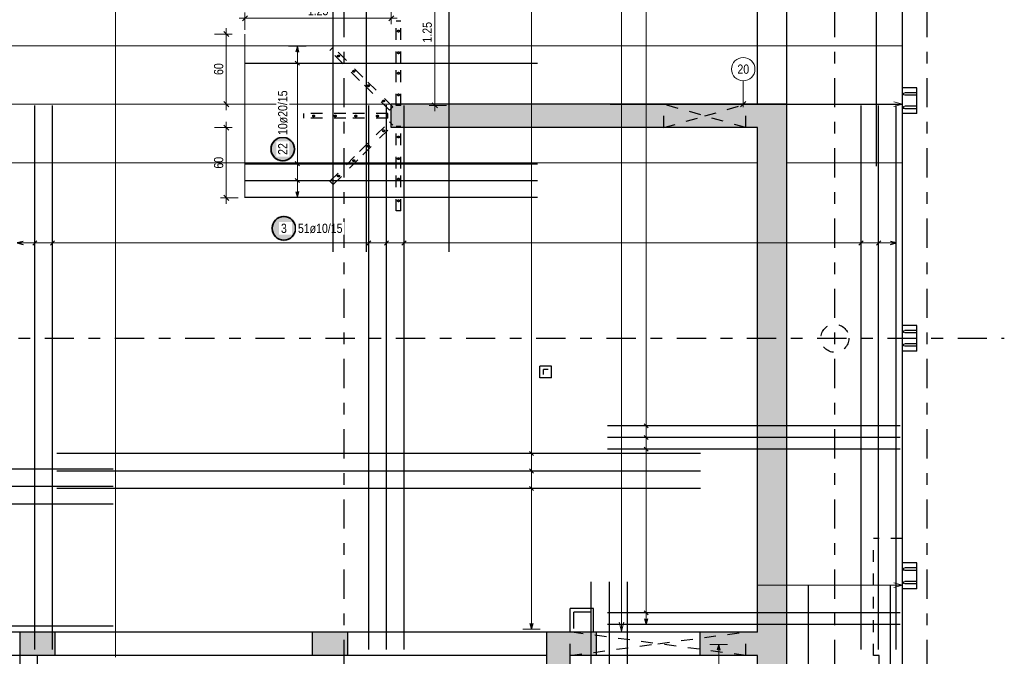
# Model space of a CAD drawing. Header units: millimetres. Extents: x -2.9 to 37.2, y -2.8 to 21.
# Tile 7 of 15: x 9.6 to 18, y 7.2 to 12.6. Entities that reach past the tile are written whole.
import ezdxf

# ---------------------------------------------------------------- set-up
doc = ezdxf.new("R2010")
doc.units = ezdxf.units.MM
doc.linetypes.add('DASHDOTX2', pattern=[2, 1, -0.5, 0, -0.5])
doc.linetypes.add('HIDDEN', pattern=[0.375, 0.25, -0.125])
for name, color, linetype, lineweight in [('Achsen', 7, 'Continuous', 20), ('Mattenbewehrung', 7, 'Continuous', 20), ('Schraffuren', 7, 'Continuous', 20)]:
    doc.layers.add(name, color=color, linetype=linetype, lineweight=lineweight)
doc.styles.add('Arial Narrow', font='ARIALN.TTF')
doc.dimstyles.new('Arch_Strakon_dimstyle', dxfattribs={"dimtxt": 7.875, "dimasz": 1, "dimexe": 1.25, "dimexo": 0.0625, "dimgap": 1, "dimtad": 0, "dimzin": 12, "dimdsep": 46, "dimtxsty": 'Arial Narrow', "dimblk": 'Arrowhead_Tick', "dimsah": 1, "dimcen": 0, "dimse1": 1, "dimse2": 1, "dimclrd": 6, "dimclrt": 2, "dimazin": 0, "dimtfac": 1, "dimtdec": 4, "dimtmove": 0, "dimatfit": 3, "dimldrblk": 'NONE', "dimfxl": 1, "dimtvp": 1, "dimtolj": 1, "dimtzin": 0, "dimlwd": 13, "dimarcsym": 2})

# ---------------------------------------------------------------- blocks, each defined once
blk = doc.blocks.new('Arrowhead_Tick')
at = {"color": 0, "linetype": 'Continuous', "lineweight": -2}
for p, q in [((0, 10), (0, -5)), ((-1, 0), (0, 0)), ((5, 0), (0, 0))]:
    blk.add_line(p, q, dxfattribs=at)
at = {"color": 2, "linetype": 'Continuous', "lineweight": 35}
blk.add_line((2.21, 2.21), (-2.21, -2.21), dxfattribs=at)
blk = doc.blocks.new('*D17')
at = {"layer": 'Achsen', "color": 6, "linetype": 'Continuous', "lineweight": 13}
blk.add_line((13.15, 11.8904), (13.15, 13.1204), dxfattribs=at)
at = {"layer": 'Defpoints', "color": 0}
for p in [(12.2773, 13.1304), (13.15, 13.1304), (12.7361, 11.8804)]:
    blk.add_point(p, dxfattribs=at)
at = {"layer": 'Achsen', "color": 6, "lineweight": 13, "xscale": 0.01, "yscale": 0.01, "zscale": 0.01}
for p, rotation in [((13.15, 13.1304), 90), ((13.15, 11.8804), 270)]:
    blk.add_blockref('Arrowhead_Tick', p, dxfattribs=dict(at, rotation=rotation))
at = {"layer": 'Achsen', "color": 2, "lineweight": -2, "insert": (13.0848, 12.5054), "char_height": 0.07875, "attachment_point": 5, "rotation": 90, "style": 'Arial Narrow'}
blk.add_mtext('\\A1;1.25', dxfattribs=at)
blk = doc.blocks.new('_None')
blk = doc.blocks.new('*D18')
at = {"layer": 'Achsen', "color": 6, "linetype": 'Continuous', "lineweight": 13}
blk.add_line((11.5373, 12.625), (12.7673, 12.625), dxfattribs=at)
at = {"layer": 'Defpoints', "color": 0}
for p in [(12.7773, 12.625), (12.7773, 11.6904), (11.5273, 11.0904)]:
    blk.add_point(p, dxfattribs=at)
at = {"layer": 'Achsen', "color": 6, "lineweight": 13, "xscale": 0.01, "yscale": 0.01, "zscale": 0.01}
blk.add_blockref('Arrowhead_Tick', (12.7773, 12.625), dxfattribs=at)
at = {"layer": 'Achsen', "color": 6, "lineweight": 13, "xscale": 0.01, "yscale": 0.01, "zscale": 0.01, "rotation": 180}
blk.add_blockref('Arrowhead_Tick', (11.5273, 12.625), dxfattribs=at)
at = {"layer": 'Achsen', "color": 2, "lineweight": -2, "insert": (12.1523, 12.6902), "char_height": 0.07875, "attachment_point": 5, "style": 'Arial Narrow'}
blk.add_mtext('\\A1;1.25', dxfattribs=at)
blk = doc.blocks.new('*D19')
at = {"layer": 'Achsen', "color": 6, "linetype": 'Continuous', "lineweight": 13}
blk.add_line((11.3681, 11.1004), (11.3681, 11.6804), dxfattribs=at)
at = {"layer": 'Defpoints', "color": 0}
for p in [(11.3681, 11.6904), (12.7773, 11.6904), (11.5273, 11.0904)]:
    blk.add_point(p, dxfattribs=at)
at = {"layer": 'Achsen', "color": 6, "lineweight": 13, "xscale": 0.01, "yscale": 0.01, "zscale": 0.01}
for p, rotation in [((11.3681, 11.6904), 90), ((11.3681, 11.0904), 270)]:
    blk.add_blockref('Arrowhead_Tick', p, dxfattribs=dict(at, rotation=rotation))
at = {"layer": 'Achsen', "color": 2, "lineweight": -2, "insert": (11.3028, 11.3904), "char_height": 0.07875, "attachment_point": 5, "rotation": 90, "style": 'Arial Narrow'}
blk.add_mtext('\\A1;60', dxfattribs=at)
blk = doc.blocks.new('*D20')
at = {"layer": 'Achsen', "color": 6, "linetype": 'Continuous', "lineweight": 13}
blk.add_line((11.3681, 11.9004), (11.3681, 12.4804), dxfattribs=at)
at = {"layer": 'Defpoints', "color": 0}
for p in [(11.3681, 12.4904), (11.5273, 12.4904), (12.7773, 11.8904)]:
    blk.add_point(p, dxfattribs=at)
at = {"layer": 'Achsen', "color": 6, "lineweight": 13, "xscale": 0.01, "yscale": 0.01, "zscale": 0.01}
for p, rotation in [((11.3681, 12.4904), 90), ((11.3681, 11.8904), 270)]:
    blk.add_blockref('Arrowhead_Tick', p, dxfattribs=dict(at, rotation=rotation))
at = {"layer": 'Achsen', "color": 2, "lineweight": -2, "insert": (11.3028, 12.1904), "char_height": 0.07875, "attachment_point": 5, "rotation": 90, "style": 'Arial Narrow'}
blk.add_mtext('\\A1;60', dxfattribs=at)

msp = doc.modelspace()

# ---------------------------------------------------------------- hatches: boundary and pattern name
at = {"layer": 'Achsen', "lineweight": 25, "true_color": 0xffffff}
for points in [[(11.96, 11.507205), (11.959933, 11.511044), (11.959732, 11.514879), (11.959397, 11.518704), (11.958929, 11.522514), (11.958329, 11.526307), (11.957596, 11.530076), (11.956733, 11.533817), (11.955739, 11.537525), (11.954616, 11.541197), (11.953366, 11.544828), (11.95199, 11.548412), (11.95049, 11.551946), (11.948867, 11.555426), (11.947124, 11.558847), (11.945263, 11.562205), (11.943285, 11.565497), (11.941194, 11.568717), (11.938992, 11.571862), (11.936681, 11.574928), (11.934265, 11.577912), (11.931746, 11.58081), (11.929127, 11.583618), (11.926412, 11.586333), (11.923604, 11.588951), (11.920707, 11.59147), (11.917723, 11.593887), (11.914656, 11.596197), (11.911511, 11.5984), (11.908291, 11.600491), (11.905, 11.602468), (11.901642, 11.60433), (11.898221, 11.606073), (11.894741, 11.607695), (11.891207, 11.609196), (11.887622, 11.610572), (11.883992, 11.611822), (11.88032, 11.612944), (11.876611, 11.613938), (11.87287, 11.614802), (11.869101, 11.615534), (11.865309, 11.616135), (11.861498, 11.616603), (11.857673, 11.616937), (11.853839, 11.617138), (11.85, 11.617205), (11.846161, 11.617138), (11.842327, 11.616937), (11.838502, 11.616603), (11.834691, 11.616135), (11.830899, 11.615534), (11.82713, 11.614802), (11.823389, 11.613938), (11.81968, 11.612944), (11.816008, 11.611822), (11.812378, 11.610572), (11.808793, 11.609196), (11.805259, 11.607695), (11.801779, 11.606073), (11.798358, 11.60433), (11.795, 11.602468), (11.791709, 11.600491), (11.788489, 11.5984), (11.785344, 11.596197), (11.782277, 11.593887), (11.779293, 11.59147), (11.776396, 11.588951), (11.773588, 11.586333), (11.770873, 11.583618), (11.768254, 11.58081), (11.765735, 11.577912), (11.763319, 11.574928), (11.761008, 11.571862), (11.758806, 11.568717), (11.756715, 11.565497), (11.754737, 11.562205), (11.752876, 11.558847), (11.751133, 11.555426), (11.74951, 11.551946), (11.74801, 11.548412), (11.746634, 11.544828), (11.745384, 11.541197), (11.744261, 11.537525), (11.743267, 11.533817), (11.742404, 11.530076), (11.741671, 11.526307), (11.741071, 11.522514), (11.740603, 11.518704), (11.740268, 11.514879), (11.740067, 11.511044), (11.74, 11.507205), (11.740067, 11.503366), (11.740268, 11.499532), (11.740603, 11.495707), (11.741071, 11.491896), (11.741671, 11.488104), (11.742404, 11.484335), (11.743267, 11.480594), (11.744261, 11.476885), (11.745384, 11.473214), (11.746634, 11.469583), (11.74801, 11.465999), (11.74951, 11.462464), (11.751133, 11.458985), (11.752876, 11.455564), (11.754737, 11.452205), (11.756715, 11.448914), (11.758806, 11.445694), (11.761008, 11.442549), (11.763319, 11.439483), (11.765735, 11.436499), (11.768254, 11.433601), (11.770873, 11.430793), (11.773588, 11.428078), (11.776396, 11.425459), (11.779293, 11.422941), (11.782277, 11.420524), (11.785344, 11.418214), (11.788489, 11.416011), (11.791709, 11.41392), (11.795, 11.411943), (11.798358, 11.410081), (11.801779, 11.408338), (11.805259, 11.406715), (11.808793, 11.405215), (11.812378, 11.403839), (11.816008, 11.402589), (11.81968, 11.401467), (11.823389, 11.400473), (11.82713, 11.399609), (11.830899, 11.398877), (11.834691, 11.398276), (11.838502, 11.397808), (11.842327, 11.397473), (11.846161, 11.397272), (11.85, 11.397205), (11.853839, 11.397272), (11.857673, 11.397473), (11.861498, 11.397808), (11.865309, 11.398276), (11.869101, 11.398877), (11.87287, 11.399609), (11.876611, 11.400473), (11.88032, 11.401467), (11.883992, 11.402589), (11.887622, 11.403839), (11.891207, 11.405215), (11.894741, 11.406715), (11.898221, 11.408338), (11.901642, 11.410081), (11.905, 11.411943), (11.908291, 11.41392), (11.911511, 11.416011), (11.914656, 11.418214), (11.917723, 11.420524), (11.920707, 11.422941), (11.923604, 11.425459), (11.926412, 11.428078), (11.929127, 11.430793), (11.931746, 11.433601), (11.934265, 11.436499), (11.936681, 11.439483), (11.938992, 11.442549), (11.941194, 11.445694), (11.943285, 11.448914), (11.945263, 11.452205), (11.947124, 11.455564), (11.948867, 11.458985), (11.95049, 11.462464), (11.95199, 11.465999), (11.953366, 11.469583), (11.954616, 11.473214), (11.955739, 11.476885), (11.956733, 11.480594), (11.957596, 11.484335), (11.958329, 11.488104), (11.958929, 11.491896), (11.959397, 11.495707), (11.959732, 11.499532)], [(11.96981, 10.830157), (11.969743, 10.833996), (11.969542, 10.83783), (11.969207, 10.841655), (11.968739, 10.845466), (11.968139, 10.849259), (11.967406, 10.853027), (11.966542, 10.856769), (11.965548, 10.860477), (11.964426, 10.864149), (11.963176, 10.867779), (11.9618, 10.871364), (11.9603, 10.874898), (11.958677, 10.878378), (11.956934, 10.881799), (11.955072, 10.885157), (11.953095, 10.888448), (11.951004, 10.891668), (11.948802, 10.894814), (11.946491, 10.89788), (11.944075, 10.900864), (11.941556, 10.903762), (11.938937, 10.90657), (11.936222, 10.909285), (11.933414, 10.911903), (11.930516, 10.914422), (11.927532, 10.916838), (11.924466, 10.919149), (11.921321, 10.921351), (11.918101, 10.923442), (11.91481, 10.92542), (11.911452, 10.927281), (11.90803, 10.929025), (11.904551, 10.930647), (11.901016, 10.932147), (11.897432, 10.933523), (11.893802, 10.934773), (11.89013, 10.935896), (11.886421, 10.93689), (11.88268, 10.937753), (11.878911, 10.938486), (11.875119, 10.939087), (11.871308, 10.939555), (11.867483, 10.939889), (11.863649, 10.94009), (11.85981, 10.940157), (11.855971, 10.94009), (11.852136, 10.939889), (11.848312, 10.939555), (11.844501, 10.939087), (11.840708, 10.938486), (11.836939, 10.937753), (11.833198, 10.93689), (11.82949, 10.935896), (11.825818, 10.934773), (11.822187, 10.933523), (11.818603, 10.932147), (11.815069, 10.930647), (11.811589, 10.929025), (11.808168, 10.927281), (11.80481, 10.92542), (11.801519, 10.923442), (11.798298, 10.921351), (11.795153, 10.919149), (11.792087, 10.916838), (11.789103, 10.914422), (11.786205, 10.911903), (11.783397, 10.909285), (11.780682, 10.90657), (11.778064, 10.903762), (11.775545, 10.900864), (11.773128, 10.89788), (11.770818, 10.894814), (11.768616, 10.891668), (11.766524, 10.888448), (11.764547, 10.885157), (11.762685, 10.881799), (11.760942, 10.878378), (11.75932, 10.874898), (11.757819, 10.871364), (11.756443, 10.867779), (11.755193, 10.864149), (11.754071, 10.860477), (11.753077, 10.856769), (11.752213, 10.853027), (11.751481, 10.849259), (11.75088, 10.845466), (11.750412, 10.841655), (11.750078, 10.83783), (11.749877, 10.833996), (11.74981, 10.830157), (11.749877, 10.826318), (11.750078, 10.822484), (11.750412, 10.818659), (11.75088, 10.814848), (11.751481, 10.811056), (11.752213, 10.807287), (11.753077, 10.803546), (11.754071, 10.799837), (11.755193, 10.796165), (11.756443, 10.792535), (11.757819, 10.78895), (11.75932, 10.785416), (11.760942, 10.781936), (11.762685, 10.778515), (11.764547, 10.775157), (11.766524, 10.771866), (11.768616, 10.768646), (11.770818, 10.765501), (11.773128, 10.762434), (11.775545, 10.759451), (11.778064, 10.756553), (11.780682, 10.753745), (11.783397, 10.75103), (11.786205, 10.748411), (11.789103, 10.745892), (11.792087, 10.743476), (11.795153, 10.741165), (11.798298, 10.738963), (11.801519, 10.736872), (11.80481, 10.734894), (11.808168, 10.733033), (11.811589, 10.73129), (11.815069, 10.729667), (11.818603, 10.728167), (11.822187, 10.726791), (11.825818, 10.725541), (11.82949, 10.724418), (11.833198, 10.723425), (11.836939, 10.722561), (11.840708, 10.721828), (11.844501, 10.721228), (11.848312, 10.72076), (11.852136, 10.720425), (11.855971, 10.720224), (11.85981, 10.720157), (11.863649, 10.720224), (11.867483, 10.720425), (11.871308, 10.72076), (11.875119, 10.721228), (11.878911, 10.721828), (11.88268, 10.722561), (11.886421, 10.723425), (11.89013, 10.724418), (11.893802, 10.725541), (11.897432, 10.726791), (11.901016, 10.728167), (11.904551, 10.729667), (11.90803, 10.73129), (11.911452, 10.733033), (11.91481, 10.734894), (11.918101, 10.736872), (11.921321, 10.738963), (11.924466, 10.741165), (11.927532, 10.743476), (11.930516, 10.745892), (11.933414, 10.748411), (11.936222, 10.75103), (11.938937, 10.753745), (11.941556, 10.756553), (11.944075, 10.759451), (11.946491, 10.762434), (11.948802, 10.765501), (11.951004, 10.768646), (11.953095, 10.771866), (11.955072, 10.775157), (11.956934, 10.778515), (11.958677, 10.781936), (11.9603, 10.785416), (11.9618, 10.78895), (11.963176, 10.792535), (11.964426, 10.796165), (11.965548, 10.799837), (11.966542, 10.803546), (11.967406, 10.807287), (11.968139, 10.811056), (11.968739, 10.814848), (11.969207, 10.818659), (11.969542, 10.822484)]]:
    msp.add_hatch(color=7, dxfattribs=at).paths.add_polyline_path(points)
at = {"layer": 'Schraffuren', "lineweight": 25, "true_color": 0xd7ffd7}
for points in [[(15.906085, 11.890399), (15.906085, 11.690399), (12.777323, 11.690399), (12.777323, 11.890399)], [(16.156085, 11.890399), (16.156085, 1.430412), (15.906085, 1.680412), (15.906085, 11.890399)], [(9.905716, 7.380417), (9.905716, 7.180417), (9.605716, 7.180417), (9.605716, 7.380417)], [(12.405723, 7.380417), (12.405723, 7.180417), (12.105723, 7.180417), (12.105723, 7.380417)], [(14.530726, 7.180417), (14.105909, 7.180417), (14.105909, 7.380417), (14.530726, 7.380417)], [(15.906085, 7.380417), (15.906085, 7.180417), (15.415726, 7.180417), (15.415726, 7.380417)], [(14.305909, 1.680412), (14.105909, 1.680412), (14.105909, 7.180417), (14.305909, 7.180417)]]:
    msp.add_hatch(color=254, dxfattribs=at).paths.add_polyline_path(points)

# ---------------------------------------------------------------- linework, layer by layer
at = {"color": 3, "linetype": 'Continuous', "lineweight": 25}
for p, q in [((17.146264, 3.880408), (17.146264, 17.970412)), ((15.906085, 11.890399), (15.906085, 17.34041)), ((16.156085, 11.890402), (16.156085, 17.34041)), ((17.266264, 12.030408), (17.146264, 12.030408)), ((17.266264, 11.810408), (17.266264, 12.030408)), ((17.266264, 11.810399), (17.146264, 11.810399)), ((17.266264, 10.000408), (17.146264, 10.000408)), ((17.266264, 9.780408), (17.266264, 10.000408)), ((17.266264, 9.780408), (17.146264, 9.780408)), ((14.047562, 9.552349), (14.047562, 9.652349)), ((14.147564, 9.652349), (14.047562, 9.652349)), ((14.147564, 9.552349), (14.147564, 9.652349)), ((14.147564, 9.552349), (14.047562, 9.552349)), ((17.266264, 7.970408), (17.146264, 7.970408)), ((17.266264, 7.750408), (17.266264, 7.970408)), ((17.266264, 7.750408), (17.146264, 7.750408)), ((14.305726, 7.380417), (14.305726, 7.580417)), ((14.505763, 7.580417), (14.305763, 7.580417)), ((14.505763, 7.380417), (14.505763, 7.580417)), ((9.605716, 7.380417), (7.875916, 7.380417)), ((12.105723, 7.380417), (9.905716, 7.380417)), ((14.105726, 7.380417), (12.405723, 7.380417)), ((14.105726, 7.180417), (14.105726, 7.380417)), ((15.415726, 7.380417), (14.530726, 7.380417)), ((9.605716, 7.180417), (7.875916, 7.180417)), ((9.755909, 5.480414), (9.755909, 7.180417)), ((12.105723, 7.180417), (9.905716, 7.180417)), ((14.105726, 7.180417), (12.405723, 7.180417)), ((14.105909, 7.180417), (14.105726, 7.180417)), ((15.415726, 7.180417), (14.530726, 7.180417))]:
    msp.add_line(p, q, dxfattribs=at)
at = {"color": 3, "linetype": 'HIDDEN', "lineweight": 25, "ltscale": 0.25}
for p, q in [((12.819098, 12.240399), (12.819098, 12.600399)), ((12.859098, 12.600399), (12.819098, 12.600399)), ((12.859098, 12.240399), (12.859098, 12.600399)), ((12.252199, 12.349013), (12.280484, 12.377297)), ((12.535042, 12.122739), (12.280484, 12.377297)), ((12.506758, 12.094454), (12.252199, 12.349013)), ((12.819098, 11.880399), (12.819098, 12.240399)), ((12.859098, 11.880399), (12.859098, 12.240399)), ((12.789601, 11.86818), (12.535042, 12.122739)), ((12.761316, 11.839896), (12.506758, 12.094454)), ((17.156209, 11.981917), (17.156209, 11.985325)), ((17.156209, 11.977898), (17.156209, 11.981917)), ((17.156209, 11.97388), (17.156209, 11.977898)), ((17.156209, 11.970491), (17.156209, 11.97388)), ((17.156217, 11.981936), (17.156217, 11.98534)), ((17.156217, 11.970476), (17.156217, 11.97388)), ((17.156243, 11.967408), (17.156243, 11.968203)), ((17.266264, 11.988408), (17.156245, 11.988408)), ((17.156245, 11.988408), (17.156245, 11.987605)), ((17.156245, 11.987613), (17.156245, 11.988408)), ((17.266264, 11.967408), (17.156245, 11.967408)), ((17.156246, 11.968211), (17.156246, 11.967408)), ((17.156276, 11.987605), (17.156276, 11.985325)), ((17.156276, 11.970491), (17.156276, 11.968211)), ((17.156449, 11.987613), (17.156449, 11.98534)), ((17.156449, 11.970476), (17.156449, 11.968203)), ((12.761316, 11.839896), (12.789601, 11.86818)), ((12.859098, 11.880399), (12.819098, 11.880399)), ((15.105762, 11.690399), (15.105762, 11.890399)), ((15.805762, 11.690399), (15.805762, 11.890399)), ((17.15621, 11.866917), (17.15621, 11.870325)), ((17.15621, 11.862898), (17.15621, 11.866917)), ((17.15621, 11.85888), (17.15621, 11.862898)), ((17.156215, 11.866936), (17.156215, 11.87034)), ((17.156236, 11.872613), (17.156237, 11.873408)), ((17.266264, 11.873408), (17.156244, 11.873408)), ((17.156252, 11.873408), (17.156252, 11.872605)), ((17.156278, 11.872605), (17.156278, 11.870325)), ((17.156446, 11.872613), (17.156446, 11.87034)), ((12.029098, 11.770399), (12.029098, 11.810399)), ((12.389098, 11.810399), (12.029098, 11.810399)), ((12.749098, 11.810399), (12.389098, 11.810399)), ((12.749098, 11.770399), (12.749098, 11.810399)), ((17.15621, 11.855491), (17.15621, 11.85888)), ((17.156215, 11.855476), (17.156215, 11.85888)), ((17.156235, 11.852408), (17.156235, 11.853203)), ((17.266264, 11.852408), (17.156244, 11.852408)), ((17.156253, 11.853211), (17.156253, 11.852408)), ((17.156278, 11.855491), (17.156278, 11.853211)), ((17.156446, 11.855476), (17.156446, 11.853203)), ((12.389098, 11.770399), (12.029098, 11.770399)), ((12.749098, 11.770399), (12.389098, 11.770399)), ((12.506758, 11.486343), (12.761316, 11.740901)), ((12.535042, 11.458058), (12.789601, 11.712617)), ((12.789601, 11.712617), (12.761316, 11.740901)), ((12.819098, 11.340399), (12.819098, 11.700399)), ((12.859098, 11.700399), (12.819098, 11.700399)), ((12.859098, 11.340399), (12.859098, 11.700399)), ((12.252199, 11.231784), (12.506758, 11.486343)), ((12.280484, 11.2035), (12.535042, 11.458058)), ((12.819098, 10.980399), (12.819098, 11.340399)), ((12.859098, 10.980399), (12.859098, 11.340399)), ((12.280484, 11.2035), (12.252199, 11.231784)), ((12.859098, 10.980399), (12.819098, 10.980399)), ((17.156189, 9.951936), (17.156189, 9.95534)), ((17.156189, 9.940476), (17.156189, 9.94388)), ((17.156218, 9.951917), (17.156218, 9.955325)), ((17.156218, 9.947898), (17.156218, 9.951917)), ((17.156218, 9.94388), (17.156218, 9.947898)), ((17.156218, 9.940491), (17.156218, 9.94388)), ((17.156243, 9.937408), (17.156243, 9.938203)), ((17.266264, 9.958408), (17.156245, 9.958408)), ((17.156245, 9.958408), (17.156245, 9.957605)), ((17.156245, 9.957613), (17.156245, 9.958408)), ((17.266264, 9.937408), (17.156245, 9.937408)), ((17.156246, 9.938211), (17.156246, 9.937408)), ((17.156307, 9.957605), (17.156307, 9.955325)), ((17.156307, 9.940491), (17.156307, 9.938211)), ((17.156398, 9.940476), (17.156398, 9.938203)), ((17.156399, 9.957613), (17.156399, 9.95534)), ((17.156236, 9.842613), (17.156237, 9.843408)), ((17.266264, 9.843408), (17.156244, 9.843408)), ((17.156252, 9.843408), (17.156252, 9.842605)), ((17.156309, 9.842605), (17.156309, 9.840325)), ((17.156396, 9.842613), (17.156396, 9.84034)), ((17.156187, 9.825476), (17.156187, 9.82888)), ((17.156188, 9.836936), (17.156188, 9.84034)), ((17.156218, 9.836917), (17.156218, 9.840325)), ((17.156218, 9.832898), (17.156218, 9.836917)), ((17.156218, 9.82888), (17.156218, 9.832898)), ((17.156218, 9.825491), (17.156218, 9.82888)), ((17.156235, 9.822408), (17.156235, 9.823203)), ((17.266264, 9.822408), (17.156244, 9.822408)), ((17.156253, 9.823211), (17.156253, 9.822408)), ((17.156309, 9.825491), (17.156309, 9.823211)), ((17.156395, 9.825476), (17.156395, 9.823203)), ((16.896264, 7.380432), (16.896264, 8.180432)), ((17.146264, 8.180432), (16.896264, 8.180432)), ((17.156161, 7.921936), (17.156161, 7.92534)), ((17.156161, 7.910476), (17.156161, 7.91388)), ((17.156226, 7.921917), (17.156226, 7.925325)), ((17.156226, 7.917898), (17.156226, 7.921917)), ((17.156226, 7.91388), (17.156226, 7.917898)), ((17.156226, 7.910491), (17.156226, 7.91388)), ((17.156243, 7.907408), (17.156243, 7.908203)), ((17.266264, 7.928408), (17.156245, 7.928408)), ((17.156245, 7.928408), (17.156245, 7.927605)), ((17.156245, 7.927613), (17.156245, 7.928408)), ((17.266264, 7.907408), (17.156245, 7.907408)), ((17.156246, 7.908211), (17.156246, 7.907408)), ((17.156338, 7.927605), (17.156338, 7.925325)), ((17.156339, 7.910491), (17.156339, 7.908211)), ((17.156348, 7.927613), (17.156348, 7.92534)), ((17.156348, 7.910476), (17.156348, 7.908203)), ((17.15616, 7.806936), (17.15616, 7.81034)), ((17.15616, 7.795476), (17.15616, 7.79888)), ((17.156227, 7.806917), (17.156227, 7.810325)), ((17.156227, 7.802898), (17.156227, 7.806917)), ((17.156227, 7.79888), (17.156227, 7.802898)), ((17.156227, 7.795491), (17.156227, 7.79888)), ((17.156235, 7.792408), (17.156235, 7.793203)), ((17.156236, 7.812613), (17.156237, 7.813408)), ((17.266264, 7.813408), (17.156244, 7.813408)), ((17.266264, 7.792408), (17.156244, 7.792408)), ((17.156252, 7.813408), (17.156252, 7.812605)), ((17.156253, 7.793211), (17.156253, 7.792408)), ((17.15634, 7.812605), (17.15634, 7.810325)), ((17.15634, 7.795491), (17.15634, 7.793211)), ((17.156346, 7.812613), (17.156345, 7.81034)), ((17.156345, 7.795476), (17.156345, 7.793203)), ((14.105909, 7.380417), (14.105726, 7.380417)), ((14.305726, 7.180417), (14.305726, 7.380417)), ((14.306264, 7.180432), (14.306264, 7.380417)), ((15.805762, 7.180417), (15.805762, 7.380417)), ((16.896264, 7.180432), (16.896264, 7.380432)), ((9.605909, 5.480411), (9.605909, 7.180417)), ((14.305909, 7.180417), (14.305762, 7.180417)), ((16.946264, 7.180417), (16.896264, 7.180417)), ((16.946264, 5.480432), (16.946264, 7.180432))]:
    msp.add_line(p, q, dxfattribs=at)
for centre, radius in [((12.839098, 12.515399), 0.008), ((12.326446, 12.303051), 0.008), ((12.839098, 12.330399), 0.008), ((12.45726, 12.172236), 0.008), ((12.839098, 12.155399), 0.008), ((12.581004, 12.048492), 0.008), ((12.839098, 11.970399), 0.008), ((12.711819, 11.917678), 0.008), ((12.114098, 11.790399), 0.008), ((12.299098, 11.790399), 0.008), ((12.474098, 11.790399), 0.008), ((12.659098, 11.790399), 0.008), ((12.711819, 11.663119), 0.008), ((12.839098, 11.610399), 0.008), ((12.581004, 11.532305), 0.008), ((12.45726, 11.408561), 0.008), ((12.839098, 11.425399), 0.008), ((12.326446, 11.277746), 0.008), ((12.839098, 11.250399), 0.008), ((12.839098, 11.065399), 0.008), ((16.566327, 9.890396), 0.12)]:
    msp.add_circle(centre, radius, dxfattribs=at)
at = {"layer": 'Achsen', "color": 3, "linetype": 'DASHDOTX2', "lineweight": 25, "ltscale": 0.25}
for p, q in [((12.375958, 0.464156), (12.375958, 19.512151)), ((16.565958, 0.464156), (16.565958, 19.512151)), ((17.355958, 0.464156), (17.355958, 19.512151)), ((1.416311, 9.890415), (18.014773, 9.890415))]:
    msp.add_line(p, q, dxfattribs=at)
at = {"layer": 'Achsen', "color": 9, "linetype": 'Continuous', "lineweight": 0}
for p, q in [((10.420452, 7.165417), (10.420452, 18.844912)), ((14.744808, 17.459568), (14.744808, 7.389048)), ((11.527323, 11.090399), (11.527323, 12.490399)), ((17.146264, 12.390399), (3.300909, 12.390399)), ((15.784289, 12.0904), (15.784289, 11.8654)), ((12.777323, 11.890399), (3.300909, 11.890399)), ((15.762192, 11.868303), (15.806386, 11.912497)), ((16.156085, 11.890402), (17.146264, 11.890402)), ((17.071264, 11.910498), (17.146264, 11.890402)), ((17.146264, 11.890402), (17.071264, 11.870306)), ((12.777323, 11.390399), (3.300909, 11.390399)), ((15.906085, 11.390399), (12.777323, 11.390399)), ((16.156085, 11.390402), (17.146264, 11.390402)), ((15.906085, 7.780417), (17.146264, 7.780417)), ((17.071264, 7.800513), (17.146264, 7.780417)), ((17.146264, 7.780417), (17.071264, 7.76032)), ((14.744808, 7.389048), (14.724712, 7.464048)), ((14.764904, 7.464048), (14.744808, 7.389048))]:
    msp.add_line(p, q, dxfattribs=at)
at = {"layer": 'Achsen', "color": 5, "linetype": 'Continuous', "lineweight": 18}
for p, q in [((13.975, 7.405417), (13.975, 18.513404)), ((14.954998, 7.445048), (14.954997, 17.2344)), ((12.05, 12.385399), (11.9, 12.385399)), ((11.975, 12.385399), (11.975, 11.095399)), ((12.05, 12.242065), (11.9, 12.242065)), ((12.05, 11.382066), (11.9, 11.382066)), ((12.05, 11.238733), (11.9, 11.238733)), ((11.9, 11.095399), (12.05, 11.095399)), ((9.732501, 10.780157), (9.732501, 10.630157)), ((9.88268, 10.780157), (9.88268, 10.630157)), ((12.585897, 10.780157), (12.585897, 10.630157)), ((12.736076, 10.780157), (12.736076, 10.630157)), ((12.886255, 10.780157), (12.886255, 10.630157)), ((16.790901, 10.780157), (16.790901, 10.630157)), ((16.94108, 10.780157), (16.94108, 10.630157)), ((17.091259, 10.630157), (17.091259, 10.780157)), ((9.582323, 10.705157), (17.091259, 10.705157)), ((14.879998, 9.143201), (15.029998, 9.143201)), ((14.879998, 9.043309), (15.029998, 9.043309)), ((14.879998, 8.943418), (15.029998, 8.943418)), ((13.9, 8.906496), (14.05, 8.906496)), ((13.9, 8.756388), (14.05, 8.756388)), ((13.9, 8.60628), (14.05, 8.60628)), ((14.879998, 7.544939), (15.029998, 7.544939)), ((13.9, 7.405417), (14.05, 7.405417)), ((14.879998, 7.445048), (15.029998, 7.445048)), ((15.65, 7.274417), (15.5, 7.274417)), ((15.575, 7.274417), (15.575, 5.386361))]:
    msp.add_line(p, q, dxfattribs=at)
at = {"layer": 'Achsen', "color": 3, "linetype": 'Continuous', "lineweight": 25}
for p, q in [((16.921627, 11.360398), (16.921627, 17.590411)), ((12.565179, 10.630399), (12.565179, 13.130399)), ((13.272322, 10.630399), (13.272322, 13.130399)), ((11.975, 12.385399), (11.961603, 12.335399)), ((11.988397, 12.335399), (11.975, 12.385399)), ((11.527323, 12.242065), (14.027323, 12.242065)), ((11.992678, 12.224388), (11.957322, 12.259743)), ((9.732501, 7.230396), (9.732501, 11.880396)), ((9.88268, 7.230396), (9.88268, 11.880396)), ((12.585897, 7.230398), (12.585897, 11.880398)), ((12.736076, 7.230398), (12.736076, 11.880398)), ((12.886255, 7.230399), (12.886255, 11.880399)), ((14.646264, 11.890398), (17.146264, 11.890402)), ((16.790901, 7.230402), (16.790901, 11.880402)), ((16.94108, 7.230402), (16.94108, 11.880402)), ((17.091259, 7.230402), (17.091259, 11.880402)), ((11.527323, 11.382066), (14.027323, 11.382066)), ((11.992678, 11.364388), (11.957322, 11.399744)), ((11.527323, 11.238733), (14.027323, 11.238733)), ((11.992678, 11.221055), (11.957322, 11.25641)), ((11.961603, 11.145399), (11.975, 11.095399)), ((11.975, 11.095399), (11.988397, 11.145399)), ((11.527323, 11.095399), (14.027323, 11.095399)), ((9.632323, 10.718555), (9.582323, 10.705157)), ((9.582323, 10.705157), (9.632323, 10.69176)), ((9.750179, 10.722835), (9.714824, 10.68748)), ((9.900358, 10.722835), (9.865002, 10.68748)), ((12.603575, 10.722835), (12.568219, 10.68748)), ((12.753753, 10.722835), (12.718398, 10.68748)), ((12.903932, 10.722835), (12.868577, 10.68748)), ((16.808579, 10.722835), (16.773224, 10.68748)), ((16.958758, 10.722835), (16.923402, 10.68748)), ((17.091259, 10.705157), (17.041259, 10.718555)), ((17.041259, 10.69176), (17.091259, 10.705157)), ((14.077562, 9.582349), (14.077562, 9.622349)), ((14.117564, 9.622349), (14.077562, 9.622349)), ((17.124808, 9.143201), (14.624808, 9.143201)), ((14.93732, 9.160879), (14.972676, 9.125523)), ((17.124808, 9.04331), (14.624808, 9.043309)), ((14.937321, 9.060987), (14.972676, 9.025632)), ((13.957322, 8.924174), (13.992678, 8.888818)), ((17.124808, 8.943419), (14.624808, 8.943418)), ((14.937321, 8.961096), (14.972676, 8.92574)), ((15.420452, 8.906496), (9.920452, 8.906496)), ((2.550452, 8.774549), (10.400452, 8.774549)), ((15.420452, 8.756388), (9.920452, 8.756388)), ((13.957322, 8.774066), (13.992678, 8.73871)), ((2.550452, 8.625637), (10.400452, 8.625637)), ((15.420452, 8.60628), (9.920452, 8.60628)), ((13.957322, 8.623958), (13.992678, 8.588602)), ((2.550452, 8.476724), (10.400452, 8.476724)), ((14.485894, 5.308039), (14.485894, 7.808039)), ((14.640879, 5.308039), (14.640879, 7.808039)), ((14.795865, 5.308039), (14.795865, 7.808039)), ((16.341136, 1.480417), (16.341136, 7.780417)), ((17.041263, 1.480417), (17.041263, 7.780417)), ((14.335763, 7.410417), (14.335763, 7.550417)), ((14.475763, 7.550417), (14.335763, 7.550417)), ((17.124808, 7.54494), (14.624808, 7.544939)), ((14.937321, 7.562617), (14.972676, 7.527262)), ((14.941601, 7.495048), (14.954998, 7.445048)), ((14.954998, 7.445048), (14.968396, 7.495048)), ((2.550452, 7.434334), (10.400452, 7.434334)), ((13.961603, 7.455417), (13.975, 7.405417)), ((13.975, 7.405417), (13.988397, 7.455417)), ((17.124808, 7.445048), (14.624808, 7.445048)), ((15.575, 7.274417), (15.561603, 7.224417)), ((15.588397, 7.224417), (15.575, 7.274417))]:
    msp.add_line(p, q, dxfattribs=at)
at = {"layer": 'Achsen', "color": 3, "linetype": 'HIDDEN', "lineweight": 25, "ltscale": 0.25}
for p, q in [((15.805762, 11.690402), (15.105773, 11.890399)), ((15.455762, 11.790402), (15.80575, 11.890399)), ((15.105762, 11.690402), (15.455762, 11.790402)), ((15.805762, 7.180417), (14.305762, 7.380417)), ((15.055762, 7.280417), (15.805762, 7.380417)), ((14.305762, 7.180417), (15.055762, 7.280417))]:
    msp.add_line(p, q, dxfattribs=at)
at = {"layer": 'Achsen', "color": 9, "linetype": 'Continuous', "lineweight": 0}
for centre, radius in [((15.784288, 12.1904), 0.1), ((12.736076, 11.880398), 0.00111)]:
    msp.add_circle(centre, radius, dxfattribs=at)
at = {"layer": 'Achsen', "color": 2, "linetype": 'Continuous', "lineweight": 35}
for centre in [(11.85, 11.507205), (11.85981, 10.830157)]:
    msp.add_circle(centre, 0.1, dxfattribs=at)
at = {"layer": 'Mattenbewehrung', "color": 3, "linetype": 'Continuous', "lineweight": 25}
for p, q in [((12.777323, 11.690399), (12.777323, 11.890399)), ((15.906085, 11.890399), (12.777323, 11.890399)), ((16.156085, 11.890399), (15.906085, 11.890399)), ((16.156085, 1.430412), (16.156085, 11.890402)), ((15.906085, 11.690399), (12.777323, 11.690399)), ((15.906085, 7.380417), (15.906085, 11.690399)), ((9.605716, 7.180417), (9.605716, 7.380417)), ((9.905716, 7.380417), (9.605716, 7.380417)), ((9.905716, 7.180417), (9.905716, 7.380417)), ((12.105723, 7.180417), (12.105723, 7.380417)), ((12.405723, 7.380417), (12.105723, 7.380417)), ((12.405723, 7.180417), (12.405723, 7.380417)), ((14.105909, 7.180417), (14.105909, 7.380417)), ((14.530726, 7.380417), (14.105909, 7.380417)), ((14.530726, 7.180417), (14.530726, 7.380417)), ((15.415726, 7.180417), (15.415726, 7.380417)), ((15.906085, 7.380417), (15.415726, 7.380417)), ((9.905716, 7.180417), (9.605716, 7.180417)), ((12.405723, 7.180417), (12.105723, 7.180417)), ((14.105909, 1.680408), (14.105909, 7.180417)), ((14.305909, 4.578039), (14.305909, 7.180417)), ((14.530726, 7.180417), (14.305909, 7.180417)), ((15.906085, 7.180417), (15.415726, 7.180417)), ((15.906085, 4.578039), (15.906085, 7.180417))]:
    msp.add_line(p, q, dxfattribs=at)

# ---------------------------------------------------------------- texts
at = {"layer": 'Achsen', "color": 9, "lineweight": 0, "insert": (15.734676, 12.229775), "char_height": 0.07875, "attachment_point": 1, "line_spacing_factor": 0.9, "style": 'Arial Narrow'}
msp.add_mtext('20', dxfattribs=at)

# ---------------------------------------------------------------- dimensions: what is measured, and where the dimension line sits
at = {"layer": 'Achsen', "lineweight": -2}
for base, p1, p2, text, picture, middle in [((13.15, 13.130399), (12.736076, 11.880398), (12.277323, 13.130399), '1.25', '*D17', (13.15, 12.505398)), ((11.36805, 12.490399), (12.777323, 11.890399), (11.527323, 12.490399), '60', '*D20', (11.36805, 12.190399)), ((11.36805, 11.690399), (11.527323, 11.090399), (12.777323, 11.690399), '60', '*D19', (11.36805, 11.390399))]:
    dim = msp.add_linear_dim(base=base, p1=p1, p2=p2, angle=90, text=text, dimstyle='Arch_Strakon_dimstyle', override={"dimscale": 0.01, "dimtxt": 7.875, "dimasz": 1, "dimgap": 2.5, "dimtad": 1, "dimjust": 0, "dimtih": 0, "dimtoh": 0, "dimdec": 2, "dimdsep": 46, "dimtxsty": 'Arial Narrow', "dimclrd": 6, "dimclrt": 2, "dimtix": 1, "dimtofl": 255, "dimtmove": 0, "dimatfit": 2, "dimfxl": 0, "dimfxlon": 0, "dimtvp": 31.746032, "dimlwd": 13}, dxfattribs=at)
    dim.commit()
    dim.dimension.update_dxf_attribs({"geometry": picture, "text_midpoint": middle, "dimtype": 160})
dim = msp.add_linear_dim(base=(12.777323, 12.625), p1=(11.527323, 11.090399), p2=(12.777323, 11.690399), text='1.25', dimstyle='Arch_Strakon_dimstyle', override={"dimscale": 0.01, "dimtxt": 7.875, "dimasz": 1, "dimgap": 2.5, "dimtad": 1, "dimjust": 0, "dimtih": 0, "dimtoh": 0, "dimdec": 2, "dimdsep": 46, "dimtxsty": 'Arial Narrow', "dimclrd": 6, "dimclrt": 2, "dimtix": 1, "dimtofl": 255, "dimtmove": 0, "dimatfit": 2, "dimfxl": 0, "dimfxlon": 0, "dimtvp": 31.746032, "dimlwd": 13}, dxfattribs=at)
dim.commit()
dim.dimension.update_dxf_attribs({"geometry": '*D18', "text_midpoint": (12.152323, 12.625), "dimtype": 160})

# ---------------------------------------------------------------- next in the draw order: texts
at = {"layer": 'Achsen', "color": 2, "lineweight": 35, "char_height": 0.07875, "attachment_point": 1, "rotation": 90, "line_spacing_factor": 0.9, "style": 'Arial Narrow', "bg_fill": 3, "box_fill_scale": 1.2, "bg_fill_color": 256, "bg_fill_true_color": 13158600, "bg_fill_transparency": 0}
for s, insert in [('10ø20/15', (11.810625, 11.627205)), ('22', (11.810625, 11.457593))]:
    msp.add_mtext(s, dxfattribs=dict(at, insert=insert))
at = {"layer": 'Achsen', "color": 2, "lineweight": 35, "char_height": 0.07875, "attachment_point": 1, "line_spacing_factor": 0.9, "style": 'Arial Narrow', "bg_fill": 3, "box_fill_scale": 1.2, "bg_fill_color": 256, "bg_fill_true_color": 13158600, "bg_fill_transparency": 0}
for s, insert in [('3', (11.835003, 10.869532)), ('51ø10/15', (11.97981, 10.869532))]:
    msp.add_mtext(s, dxfattribs=dict(at, insert=insert))

# ---------------------------------------------------------------- next in the draw order: linework, layer by layer
at = {"layer": 'Achsen', "color": 3, "linetype": 'Continuous', "lineweight": 25}
msp.add_line((12.282323, 10.630399), (12.282323, 13.130399), dxfattribs=at)

doc.saveas('drawing.dxf')
